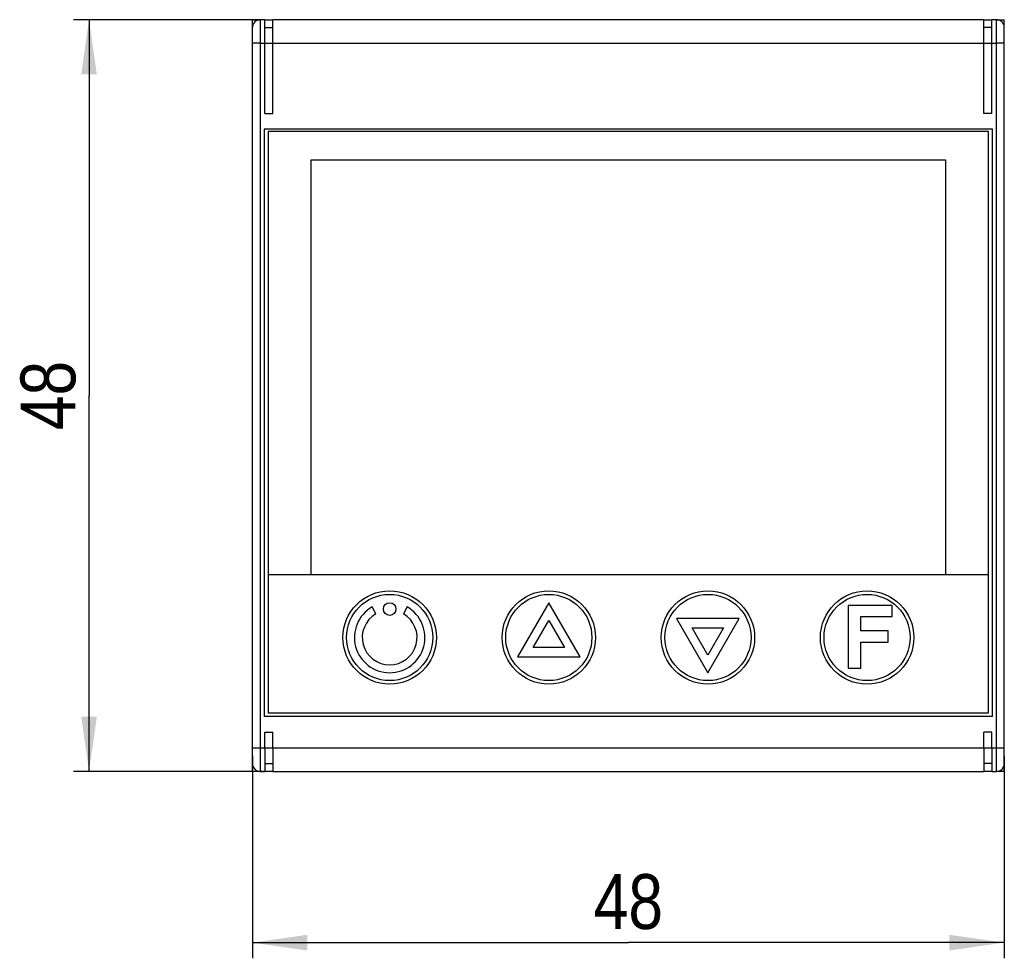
# Model space of a CAD drawing. Header units: millimetres. Extents: x 0 to 420, y 0 to 297.
# Tile 12 of 26: x 178 to 240, y 90 to 150. Entities that reach past the tile are written whole.
import ezdxf

# ---------------------------------------------------------------- set-up
doc = ezdxf.new("R2010")
doc.units = ezdxf.units.MM
doc.header["$LTSCALE"] = 23.1
doc.layers.get('0').update_dxf_attribs({"linetype": 'CONTINUOUS'})
doc.layers.add('3_ALL_AXES', color=7, linetype='CONTINUOUS')
doc.styles.get("Standard").update_dxf_attribs({"font": 'txt', "width": 0.85})
doc.dimstyles.new('DIMSTYLE_1', dxfattribs={"dimtxt": 3.5, "dimasz": 3.5, "dimexe": 1, "dimexo": 0.5, "dimgap": 0.875, "dimtad": 1, "dimdec": 4, "dimdsep": 46, "dimtxsty": 'STANDARD', "dimblk": '_FILLED', "dimblk1": '_FILLED', "dimblk2": '_FILLED', "dimcen": 0.09, "dimadec": 4, "dimazin": 2, "dimtp": 0.15, "dimtm": 0.15, "dimtfac": 1, "dimtdec": 4, "dimtofl": 0, "dimtmove": 0, "dimatfit": 3, "dimldrblk": '_FILLED', "dimfxl": 1, "dimtolj": 1, "dimarcsym": 0})

# ---------------------------------------------------------------- blocks, each defined once
blk = doc.blocks.new('_FILLED')
at = {"color": 0, "linetype": 'BYBLOCK'}
blk.add_solid([(0, 0), (-1, 0.143), (-1, -0.143)], dxfattribs=at)
blk = doc.blocks.new('*D0')
at = {"color": 2, "linetype": 'CONTINUOUS'}
for p, q in [((193.228, 150.041), (180.995, 150.041)), ((181.995, 150.041), (181.995, 126.041)), ((181.995, 102.041), (181.995, 126.041)), ((193.228, 102.041), (180.995, 102.041))]:
    blk.add_line(p, q, dxfattribs=at)
at = {"color": 2, "linetype": 'CONTINUOUS', "xscale": 3.5, "yscale": 3.5, "zscale": 3.5}
for p, rotation in [((181.995, 150.041), 90), ((181.995, 102.041), 270)]:
    blk.add_blockref('_FILLED', p, dxfattribs=dict(at, rotation=rotation))
at = {"color": 2, "linetype": 'CONTINUOUS', "insert": (177.62, 126.041), "char_height": 3.5, "width": 8.25, "attachment_point": 2, "rotation": 90, "line_spacing_factor": 0.9}
blk.add_mtext('48', dxfattribs=at)
blk = doc.blocks.new('*D1')
at = {"color": 2, "linetype": 'CONTINUOUS'}
for p, q in [((192.428, 103.041), (192.428, 90.106)), ((240.428, 103.041), (240.428, 90.106)), ((192.428, 91.106), (216.428, 91.106)), ((240.428, 91.106), (216.428, 91.106))]:
    blk.add_line(p, q, dxfattribs=at)
at = {"color": 2, "linetype": 'CONTINUOUS', "xscale": 3.5, "yscale": 3.5, "zscale": 3.5, "rotation": 180}
blk.add_blockref('_FILLED', (192.428, 91.106), dxfattribs=at)
at = {"color": 2, "linetype": 'CONTINUOUS', "xscale": 3.5, "yscale": 3.5, "zscale": 3.5}
blk.add_blockref('_FILLED', (240.428, 91.106), dxfattribs=at)
at = {"color": 2, "linetype": 'CONTINUOUS', "insert": (216.428, 95.481), "char_height": 3.5, "width": 8.25, "attachment_point": 2, "line_spacing_factor": 0.9}
blk.add_mtext('48', dxfattribs=at)

msp = doc.modelspace()

# ---------------------------------------------------------------- linework, layer by layer
at = {"color": 7, "linetype": 'CONTINUOUS'}
for p, q in [((192.42832, 102.04058), (192.42832, 150.04058)), ((192.42832, 150.04058), (192.92832, 150.04058)), ((193.22832, 150.04058), (193.72832, 150.04058)), ((239.12832, 150.04058), (239.62832, 150.04058)), ((239.92832, 150.04058), (240.42832, 150.04058)), ((240.42832, 102.04058), (240.42832, 150.04058)), ((193.17832, 143.04058), (193.17832, 105.54058)), ((239.67832, 143.04058), (193.17832, 143.04058)), ((193.42832, 142.89058), (193.42832, 105.79058)), ((239.42832, 142.89058), (193.42832, 142.89058)), ((239.42832, 105.79058), (239.42832, 142.89058)), ((239.67832, 105.54058), (239.67832, 143.04058)), ((196.17832, 114.59058), (196.17832, 141.09058)), ((196.17832, 141.09058), (236.67832, 141.09058)), ((236.67832, 141.09058), (236.67832, 114.59058)), ((239.42832, 114.59058), (193.42832, 114.59058)), ((233.26254, 112.64058), (230.45195, 112.64058)), ((230.45195, 112.64058), (230.45195, 108.64058)), ((233.26254, 111.92368), (233.26254, 112.64058)), ((231.26661, 111.92368), (233.26254, 111.92368)), ((231.26661, 111.01668), (231.26661, 111.92368)), ((233.01271, 111.01668), (231.26661, 111.01668)), ((233.01271, 110.29978), (233.01271, 111.01668)), ((231.26661, 110.29978), (233.01271, 110.29978)), ((231.26661, 108.64058), (231.26661, 110.29978)), ((230.45195, 108.64058), (231.26661, 108.64058)), ((193.42832, 105.79058), (239.42832, 105.79058)), ((239.67832, 105.54058), (193.17832, 105.54058)), ((193.22832, 103.54058), (193.22832, 104.54058)), ((193.22832, 104.54058), (193.72832, 104.54058)), ((193.72832, 103.54058), (193.72832, 104.54058)), ((239.62832, 104.54058), (239.12832, 104.54058)), ((239.12832, 103.54058), (239.12832, 104.54058)), ((239.62832, 103.54058), (239.62832, 104.54058)), ((192.92832, 102.04058), (192.42832, 102.04058)), ((193.72832, 102.04058), (193.22832, 102.04058)), ((239.62832, 102.04058), (239.12832, 102.04058)), ((240.42832, 102.04058), (239.92832, 102.04058))]:
    msp.add_line(p, q, dxfattribs=at)
at = {"color": 9, "linetype": 'CONTINUOUS'}
for p, q in [((192.92832, 150.04058), (192.92832, 102.04058)), ((239.92832, 102.04058), (239.92832, 150.04058)), ((192.92832, 148.54058), (192.42832, 148.54058)), ((240.42832, 148.54058), (239.92832, 148.54058)), ((192.42832, 103.54058), (192.92832, 103.54058)), ((239.92832, 103.54058), (240.42832, 103.54058))]:
    msp.add_line(p, q, dxfattribs=at)
at = {"color": 7, "linetype": 'CONTINUOUS'}
for centre, radius in [((201.18832, 110.59058), 2.97993), ((201.18832, 110.59058), 2.74996), ((211.34832, 110.59058), 2.97993), ((211.34832, 110.59058), 2.74996), ((221.50832, 110.59058), 2.97993), ((221.50832, 110.59058), 2.74996), ((231.66832, 110.59058), 2.97993), ((231.66832, 110.59058), 2.74996)]:
    msp.add_circle(centre, radius, dxfattribs=at)
for centre, start, end in [((192.92832, 149.54058), 90, 180), ((239.92832, 149.54058), 0, 90), ((192.92832, 102.54058), 180, 270), ((239.92832, 102.54058), 270, 360)]:
    msp.add_arc(centre, 0.5, start, end, dxfattribs=at)
at = {"layer": '3_ALL_AXES', "color": 7, "linetype": 'CONTINUOUS'}
for p, q in [((193.22832, 150.04058), (192.92832, 150.04058)), ((193.22832, 144.04038), (193.22832, 150.04058)), ((193.72832, 144.04038), (193.72832, 150.04058)), ((239.12832, 150.04058), (193.72832, 150.04058)), ((239.12832, 144.04038), (239.12832, 150.04058)), ((239.62832, 144.04038), (239.62832, 150.04058)), ((239.92832, 150.04058), (239.62832, 150.04058)), ((193.22832, 149.54058), (193.72832, 149.54058)), ((239.62832, 149.54058), (239.12832, 149.54058)), ((193.22832, 144.04038), (193.72832, 144.04038)), ((239.62832, 144.04038), (239.12832, 144.04038)), ((200.31332, 112.10613), (200.06332, 112.53914)), ((202.31332, 112.53914), (202.06332, 112.10613)), ((211.34832, 112.81471), (209.34832, 109.35061)), ((213.34832, 109.35061), (211.34832, 112.81471)), ((210.34832, 109.95061), (211.34832, 111.68266)), ((211.34832, 111.68266), (212.34832, 109.95061)), ((223.50832, 111.80468), (219.50832, 111.80468)), ((219.50832, 111.80468), (221.50832, 108.34058)), ((221.50832, 108.34058), (223.50832, 111.80468)), ((220.50832, 111.20468), (222.50832, 111.20468)), ((221.50832, 109.47263), (220.50832, 111.20468)), ((222.50832, 111.20468), (221.50832, 109.47263)), ((212.34832, 109.95061), (210.34832, 109.95061)), ((209.34832, 109.35061), (213.34832, 109.35061)), ((193.22832, 103.54058), (193.22832, 102.04058)), ((193.72832, 103.54058), (193.72832, 102.04058)), ((239.12832, 103.54058), (239.12832, 102.04058)), ((239.62832, 103.54058), (239.62832, 102.04058)), ((193.22832, 102.54058), (193.72832, 102.54058)), ((239.62832, 102.54058), (239.12832, 102.54058)), ((192.92832, 102.04058), (193.22832, 102.04058)), ((193.72832, 102.04058), (239.12832, 102.04058)), ((239.62832, 102.04058), (239.92832, 102.04058))]:
    msp.add_line(p, q, dxfattribs=at)
at = {"layer": '3_ALL_AXES', "color": 9, "linetype": 'CONTINUOUS'}
for p, q in [((192.92832, 148.54058), (239.92832, 148.54058)), ((192.92832, 103.54058), (239.92832, 103.54058))]:
    msp.add_line(p, q, dxfattribs=at)
at = {"layer": '3_ALL_AXES', "color": 7, "linetype": 'CONTINUOUS'}
msp.add_circle((201.18832, 112.40578), 0.4, dxfattribs=at)
for radius in [2.25, 1.75]:
    msp.add_arc((201.18832, 110.59058), radius, 120, 60, dxfattribs=at)

# ---------------------------------------------------------------- dimensions: what is measured, and where the dimension line sits
at = {"color": 2, "linetype": 'CONTINUOUS'}
dim = msp.add_linear_dim(base=(181.99531, 150.04058), p1=(193.72832, 102.04058), p2=(193.72832, 150.04058), angle=90, dimstyle='DIMSTYLE_1', dxfattribs=at)
dim.commit()
dim.dimension.update_dxf_attribs({"geometry": '*D0', "text_midpoint": (181.99531, 125.54058), "dimtype": 160})
dim = msp.add_linear_dim(base=(240.42832, 91.10587), p1=(192.42832, 103.54058), p2=(240.42832, 103.54058), dimstyle='DIMSTYLE_1', dxfattribs=at)
dim.commit()
dim.dimension.update_dxf_attribs({"geometry": '*D1', "text_midpoint": (215.92832, 91.10587), "dimtype": 160})

doc.saveas('drawing.dxf')
